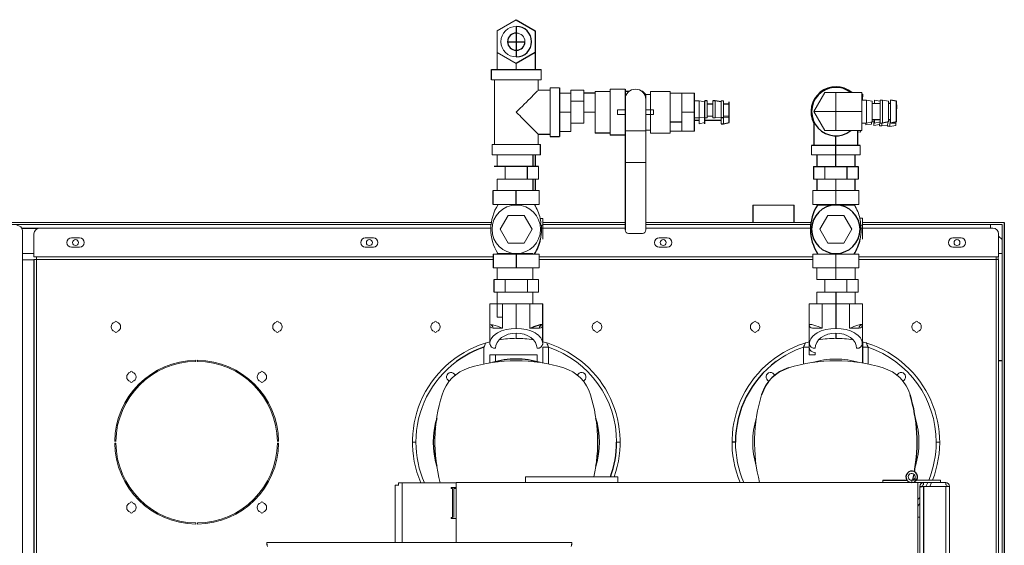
# Model space of a CAD drawing. Header units: inches. Extents: x -20 to 100, y -11 to 104.
# Tile 6 of 6: x 54 to 87, y 86 to 104. Entities that reach past the tile are written whole.
import ezdxf

# ---------------------------------------------------------------- set-up
doc = ezdxf.new("R2010")
doc.units = ezdxf.units.IN
doc.header["$MEASUREMENT"] = 0

msp = doc.modelspace()

# ---------------------------------------------------------------- linework, layer by layer
at = {"color": 142, "linetype": 'Continuous', "lineweight": 18, "true_color": 0x0080c0}
for p, q in [((69.941, 104.02), (70.591, 104.395)), ((69.941, 102.7), (69.941, 104.02)), ((70.591, 102.895), (69.941, 103.27)), ((70.591, 102.895), (70.591, 102.7)), ((69.941, 102.7), (71.24, 102.7)), ((71.437, 102.34), (71.437, 102.695)), ((69.744, 102.34), (71.437, 102.34)), ((69.843, 100.136), (69.843, 102.34)), ((71.339, 101.986), (71.339, 102.34)), ((71.339, 101.986), (71.752, 101.986)), ((71.752, 102.065), (72.067, 102.065)), ((71.752, 102.065), (71.752, 100.411)), ((72.458, 101.893), (72.067, 101.893)), ((72.458, 100.584), (72.458, 101.995)), ((72.458, 101.995), (72.891, 101.995)), ((72.891, 100.86), (72.891, 101.995)), ((73.793, 101.947), (73.281, 101.947)), ((73.281, 100.529), (73.281, 101.947)), ((73.793, 100.451), (73.793, 102.025)), ((74.305, 102.025), (73.793, 102.025)), ((75.013, 101.848), (74.915, 101.947)), ((75.013, 101.848), (75.013, 97.222)), ((75.171, 101.848), (75.013, 101.848)), ((75.84, 101.947), (75.171, 101.947)), ((75.171, 100.529), (75.171, 101.947)), ((75.84, 100.529), (75.84, 101.947)), ((75.84, 101.888), (76.673, 101.888)), ((76.24, 100.588), (76.24, 101.888)), ((80.746, 101.26), (81.121, 101.909)), ((81.121, 101.909), (82.382, 101.909)), ((81.496, 100.61), (81.496, 101.909)), ((82.382, 100.61), (82.382, 101.909)), ((82.382, 101.857), (82.42, 101.855)), ((72.458, 101.617), (72.891, 101.617)), ((76.831, 101.632), (76.673, 101.632)), ((77.028, 101.592), (76.831, 101.632)), ((76.831, 100.844), (76.831, 101.632)), ((77.106, 101.041), (77.106, 101.632)), ((77.303, 101.041), (77.303, 101.632)), ((77.382, 101.041), (77.382, 101.632)), ((77.657, 101.632), (77.579, 101.632)), ((77.579, 100.844), (77.579, 101.632)), ((77.657, 100.844), (77.657, 101.632)), ((82.54, 101.654), (82.382, 101.654)), ((82.54, 100.866), (82.54, 101.654)), ((82.736, 101.614), (82.54, 101.654)), ((82.736, 100.906), (82.736, 101.614)), ((82.756, 101.539), (82.736, 101.544)), ((83.012, 101.535), (82.736, 101.535)), ((82.755, 101.535), (82.756, 101.539)), ((83.012, 101.614), (82.815, 101.654)), ((82.815, 101.654), (82.815, 101.535)), ((83.012, 100.866), (83.012, 101.654)), ((83.091, 101.654), (83.012, 101.654)), ((83.091, 100.866), (83.091, 101.654)), ((83.288, 101.614), (83.091, 101.654)), ((83.288, 100.906), (83.288, 101.614)), ((83.366, 101.535), (83.288, 101.535)), ((83.308, 101.535), (83.308, 101.545)), ((83.366, 100.866), (83.366, 101.654)), ((83.581, 101.489), (83.563, 101.493)), ((83.563, 101.197), (83.581, 101.489)), ((72.458, 101.238), (72.067, 101.238)), ((73.281, 101.238), (72.891, 101.238)), ((74.049, 101.317), (74.049, 101.159)), ((74.305, 101.317), (74.049, 101.317)), ((74.049, 101.159), (74.305, 101.159)), ((75.269, 101.317), (75.013, 101.317)), ((75.013, 101.159), (75.269, 101.159)), ((75.269, 101.159), (75.269, 101.317)), ((76.24, 101.238), (76.673, 101.238)), ((80.746, 101.26), (82.382, 101.26)), ((81.121, 100.61), (80.746, 101.26)), ((83.576, 101.41), (83.563, 101.411)), ((72.458, 100.86), (72.891, 100.86)), ((76.831, 101.041), (76.673, 101.041)), ((77.028, 101.061), (76.831, 101.041)), ((76.831, 100.844), (77.028, 100.884)), ((77.106, 101.041), (77.028, 101.041)), ((77.303, 101.1), (77.106, 101.1)), ((77.382, 101.041), (77.303, 101.041)), ((77.579, 101.061), (77.382, 101.041)), ((77.854, 101.1), (77.657, 101.1)), ((77.854, 101.061), (77.657, 101.041)), ((82.54, 100.866), (82.382, 100.866)), ((82.514, 100.804), (82.518, 100.866)), ((82.713, 100.831), (82.514, 100.804)), ((82.736, 100.906), (82.54, 100.866)), ((82.713, 100.831), (82.717, 100.902)), ((82.796, 100.905), (82.736, 100.909)), ((82.789, 100.787), (82.801, 100.984)), ((82.988, 100.815), (82.789, 100.787)), ((82.815, 100.984), (82.815, 100.866)), ((83.012, 100.906), (82.815, 100.866)), ((82.986, 100.775), (82.993, 100.902)), ((83.012, 100.892), (82.993, 100.893)), ((83.091, 100.866), (83.012, 100.866)), ((83.064, 100.771), (83.07, 100.866)), ((83.263, 100.798), (83.064, 100.771)), ((83.261, 100.759), (83.269, 100.902)), ((83.339, 100.754), (83.353, 100.984)), ((83.366, 100.871), (83.346, 100.872)), ((83.543, 100.86), (83.383, 100.87)), ((83.538, 100.781), (83.545, 100.902)), ((71.339, 100.136), (71.339, 100.49)), ((72.067, 100.584), (72.458, 100.584)), ((75.013, 100.608), (74.305, 100.608)), ((75.171, 100.628), (75.013, 100.628)), ((75.84, 100.529), (75.171, 100.529)), ((75.84, 100.588), (76.673, 100.588)), ((81.121, 100.61), (82.382, 100.61)), ((82.244, 100.564), (82.341, 100.558)), ((82.341, 100.558), (82.344, 100.61)), ((83.064, 100.771), (82.986, 100.775)), ((83.538, 100.781), (83.339, 100.754)), ((69.764, 99.781), (69.764, 100.136)), ((69.764, 100.136), (71.418, 100.136)), ((80.67, 100.098), (80.67, 99.783)), ((82.323, 99.783), (82.323, 100.098)), ((69.764, 99.781), (71.418, 99.781)), ((69.936, 99.781), (69.936, 99.388)), ((75.013, 99.525), (74.305, 99.525)), ((82.323, 99.783), (80.67, 99.783)), ((70.212, 98.955), (70.212, 99.388)), ((71.348, 98.955), (71.348, 99.388)), ((81.118, 99.39), (81.118, 98.957)), ((69.936, 98.955), (69.936, 98.562)), ((71.348, 98.955), (69.936, 98.955)), ((80.739, 98.957), (82.253, 98.957)), ((81.496, 98.071), (81.496, 98.957)), ((69.803, 98.562), (71.378, 98.562)), ((71.378, 98.09), (71.378, 98.562)), ((80.709, 98.091), (80.709, 98.563)), ((80.709, 98.563), (82.284, 98.563)), ((82.284, 98.091), (82.284, 98.563)), ((69.803, 98.09), (71.378, 98.09)), ((78.662, 98.071), (80.079, 98.071)), ((80.709, 98.091), (82.284, 98.091)), ((80.842, 98.071), (82.151, 98.071)), ((69.743, 97.48), (9.292, 97.48)), ((70.318, 97.715), (70.045, 97.243)), ((70.864, 97.715), (70.318, 97.715)), ((71.136, 97.243), (70.864, 97.715)), ((71.412, 97.617), (71.496, 97.617)), ((71.496, 97.617), (71.496, 96.908)), ((74.305, 97.48), (71.496, 97.48)), ((80.648, 97.48), (75.013, 97.48)), ((81.224, 97.717), (80.951, 97.244)), ((81.769, 97.717), (81.224, 97.717)), ((82.042, 97.244), (81.769, 97.717)), ((82.317, 97.618), (82.402, 97.618)), ((82.402, 97.618), (82.402, 96.909)), ((87.244, 97.48), (82.402, 97.48)), ((69.733, 97.402), (9.37, 97.402)), ((53.717, 97.283), (69.725, 97.283)), ((54.276, 97.276), (53.721, 97.276)), ((53.743, 97.185), (53.743, 82.972)), ((70.045, 97.243), (70.318, 96.771)), ((70.864, 96.771), (71.136, 97.243)), ((71.418, 97.381), (71.496, 97.381)), ((71.448, 97.283), (74.305, 97.283)), ((74.305, 97.402), (71.496, 97.402)), ((74.895, 97.104), (74.423, 97.104)), ((80.638, 97.402), (75.013, 97.402)), ((75.013, 97.283), (80.631, 97.283)), ((80.951, 97.244), (81.224, 96.772)), ((81.769, 96.772), (82.042, 97.244)), ((82.323, 97.382), (82.402, 97.382)), ((82.354, 97.283), (86.851, 97.283)), ((87.166, 97.402), (82.402, 97.402)), ((86.772, 97.402), (86.772, 97.283)), ((87.166, 97.402), (87.166, 77.126)), ((54.134, 96.299), (54.134, 97.087)), ((55.414, 96.949), (55.689, 96.949)), ((65.44, 96.949), (65.715, 96.949)), ((70.318, 96.771), (70.864, 96.771)), ((71.417, 96.908), (71.421, 96.908)), ((75.466, 96.949), (75.742, 96.949)), ((81.224, 96.772), (81.769, 96.772)), ((82.323, 96.909), (82.326, 96.909)), ((85.492, 96.949), (85.768, 96.949)), ((87.047, 97.087), (87.047, 96.299)), ((87.166, 96.89), (87.047, 97.008)), ((55.689, 96.634), (55.414, 96.634)), ((65.715, 96.634), (65.44, 96.634)), ((75.742, 96.634), (75.466, 96.634)), ((85.768, 96.634), (85.492, 96.634)), ((53.743, 96.417), (54.134, 96.417)), ((54.134, 96.201), (53.743, 96.201)), ((54.134, 96.307), (69.803, 96.307)), ((54.134, 96.299), (69.803, 96.299)), ((54.134, 96.213), (69.803, 96.213)), ((54.221, 96.299), (54.221, 83.661)), ((69.803, 96.397), (71.378, 96.397)), ((69.936, 96.417), (69.936, 96.397)), ((70.561, 96.417), (69.936, 96.417)), ((71.158, 96.417), (70.62, 96.417)), ((71.158, 96.417), (71.158, 96.397)), ((71.378, 96.397), (71.378, 95.924)), ((71.378, 96.307), (80.709, 96.307)), ((71.378, 96.299), (80.709, 96.299)), ((71.378, 96.213), (80.709, 96.213)), ((80.709, 96.398), (82.284, 96.398)), ((80.709, 96.398), (80.709, 95.925)), ((81.496, 96.398), (81.496, 95.532)), ((82.284, 96.398), (82.284, 95.925)), ((82.284, 96.307), (87.047, 96.307)), ((82.284, 96.299), (87.047, 96.299)), ((82.284, 96.213), (87.047, 96.213)), ((86.961, 83.661), (86.961, 96.299)), ((87.04, 96.213), (87.04, 96.299)), ((87.047, 96.417), (87.166, 96.417)), ((87.047, 83.746), (87.047, 96.215)), ((69.803, 95.924), (71.378, 95.924)), ((69.936, 95.924), (69.936, 95.531)), ((71.158, 95.924), (71.158, 95.531)), ((80.709, 95.925), (82.284, 95.925)), ((80.842, 95.925), (80.842, 95.532)), ((82.151, 95.532), (82.151, 95.925)), ((71.348, 95.531), (69.834, 95.531)), ((70.212, 95.098), (70.212, 95.531)), ((70.969, 95.098), (70.969, 95.531)), ((71.348, 95.098), (71.348, 95.531)), ((80.842, 95.532), (82.253, 95.532)), ((81.118, 95.532), (81.118, 95.098)), ((81.875, 95.532), (81.875, 95.098)), ((82.253, 95.532), (82.253, 95.098)), ((71.348, 95.098), (69.834, 95.098)), ((69.936, 95.098), (69.936, 94.251)), ((71.158, 95.098), (71.158, 94.705)), ((80.842, 95.098), (80.842, 94.705)), ((80.842, 95.098), (82.253, 95.098)), ((82.151, 94.705), (82.151, 95.098)), ((69.685, 94.705), (69.685, 93.406)), ((71.496, 94.705), (69.685, 94.705)), ((70.124, 94.705), (70.124, 93.866)), ((70.591, 94.705), (70.591, 93.86)), ((71.058, 93.866), (71.058, 94.705)), ((80.591, 94.705), (80.591, 93.406)), ((82.402, 94.705), (80.591, 94.705)), ((81.029, 94.705), (81.029, 93.866)), ((81.963, 93.866), (81.963, 94.705)), ((82.402, 93.406), (82.402, 94.705)), ((69.936, 94.251), (70.124, 94.251)), ((69.685, 93.996), (69.694, 93.996)), ((70.124, 93.866), (69.799, 93.866)), ((71.487, 93.996), (71.484, 93.996)), ((71.488, 93.996), (71.496, 93.996)), ((80.591, 93.996), (80.599, 93.996)), ((81.029, 93.866), (80.704, 93.866)), ((82.394, 93.996), (82.402, 93.996)), ((69.685, 93.406), (69.685, 93.342)), ((70.591, 93.701), (70.591, 93.524)), ((71.496, 93.342), (71.496, 93.406)), ((80.591, 93.406), (80.591, 93.223)), ((69.488, 92.645), (69.488, 93.223)), ((71.491, 93.39), (71.496, 93.342)), ((71.496, 92.681), (71.496, 93.223)), ((71.693, 93.223), (71.693, 92.645)), ((80.394, 92.645), (80.394, 93.223)), ((80.478, 93.376), (80.449, 93.363)), ((80.451, 93.363), (80.452, 93.366)), ((80.591, 92.962), (80.591, 93.2)), ((82.397, 93.39), (82.402, 93.342)), ((82.543, 93.363), (82.515, 93.376)), ((82.541, 93.366), (82.542, 93.363)), ((82.599, 93.223), (82.599, 92.645)), ((59.656, 92.736), (59.656, 92.775)), ((59.715, 92.775), (59.715, 92.736)), ((69.685, 92.962), (71.299, 92.962)), ((69.685, 92.681), (69.685, 92.962)), ((69.882, 92.725), (69.882, 92.962)), ((71.299, 92.962), (71.299, 92.725)), ((80.788, 92.962), (80.591, 92.962)), ((80.788, 92.962), (80.788, 93.041)), ((87.047, 92.764), (87.166, 92.764)), ((87.047, 92.756), (87.166, 92.756)), ((56.89, 90.01), (56.93, 90.01)), ((56.93, 89.951), (56.89, 89.951)), ((62.441, 90.01), (62.48, 90.01)), ((62.48, 89.951), (62.441, 89.951)), ((67.166, 89.98), (67.047, 89.98)), ((74.016, 89.98), (74.134, 89.98)), ((84.922, 89.98), (85.04, 89.98)), ((70.905, 88.799), (74.055, 88.799)), ((70.905, 88.799), (70.905, 88.602)), ((74.055, 88.799), (74.055, 88.602)), ((84.187, 88.74), (84.255, 88.701)), ((66.456, 88.514), (66.585, 88.514)), ((66.456, 86.555), (66.456, 88.514)), ((66.575, 88.592), (68.543, 88.592)), ((66.575, 88.592), (66.575, 88.514)), ((66.703, 88.592), (66.703, 86.555)), ((68.543, 88.435), (68.375, 88.435)), ((68.375, 88.435), (68.375, 88.396)), ((68.375, 88.396), (68.414, 88.396)), ((68.414, 88.396), (68.414, 87.411)), ((68.464, 88.396), (68.464, 87.411)), ((68.543, 88.396), (68.464, 88.396)), ((85.245, 88.602), (68.543, 88.602)), ((68.543, 88.602), (68.543, 86.555)), ((83.1, 88.681), (83.1, 88.602)), ((84.084, 88.681), (84.084, 88.602)), ((84.084, 88.681), (85.069, 88.681)), ((84.291, 88.602), (84.291, 57.106)), ((84.358, 57.277), (84.358, 88.474)), ((84.487, 88.524), (84.487, 88.602)), ((84.487, 88.474), (85.374, 88.474)), ((84.572, 88.474), (84.632, 88.602)), ((84.703, 88.474), (84.761, 88.602)), ((85.069, 88.681), (85.069, 88.602)), ((85.245, 88.524), (85.245, 88.602)), ((85.245, 57.227), (85.245, 88.474)), ((85.374, 88.474), (85.374, 57.235)), ((84.291, 87.802), (84.358, 87.891)), ((68.414, 87.411), (68.375, 87.411)), ((68.375, 87.411), (68.375, 87.372)), ((68.375, 87.372), (68.543, 87.372)), ((84.358, 87.421), (84.291, 87.421)), ((59.656, 87.185), (59.656, 87.225)), ((59.715, 87.225), (59.715, 87.185)), ((72.492, 86.555), (62.075, 86.555)), ((62.075, 86.555), (62.075, 86.476)), ((62.075, 86.476), (62.091, 86.476)), ((72.475, 86.476), (72.492, 86.476)), ((72.492, 86.476), (72.492, 86.555))]:
    msp.add_line(p, q, dxfattribs=at)
at = {"color": 7, "linetype": 'Continuous', "lineweight": 25}
for p, q in [((70.591, 104.395), (71.24, 104.02)), ((70.591, 104.166), (70.591, 103.123)), ((71.24, 104.02), (71.24, 102.7)), ((70.296, 103.645), (70.886, 103.645)), ((71.24, 103.27), (70.591, 102.895)), ((69.744, 102.695), (71.437, 102.695)), ((69.744, 102.34), (69.744, 102.695)), ((72.067, 102.065), (72.067, 100.411)), ((73.281, 101.893), (72.891, 101.893)), ((74.305, 102.025), (74.305, 97.222)), ((74.436, 101.947), (74.305, 101.947)), ((74.915, 101.947), (74.882, 101.947)), ((74.915, 101.916), (74.915, 101.947)), ((76.673, 100.588), (76.673, 101.888)), ((82.408, 101.654), (82.42, 101.855)), ((77.106, 101.632), (77.028, 101.632)), ((77.028, 100.844), (77.028, 101.632)), ((77.303, 101.514), (77.106, 101.514)), ((77.382, 101.632), (77.303, 101.632)), ((77.579, 101.592), (77.382, 101.632)), ((77.854, 101.514), (77.657, 101.514)), ((77.854, 100.884), (77.854, 101.592)), ((83.366, 101.541), (83.308, 101.545)), ((83.563, 101.614), (83.366, 101.654)), ((83.563, 100.906), (83.563, 101.614)), ((75.84, 100.913), (76.24, 100.913)), ((76.673, 100.962), (76.831, 100.962)), ((77.028, 100.962), (77.579, 100.962)), ((77.657, 101.041), (77.579, 101.041)), ((77.579, 100.844), (77.657, 100.844)), ((77.657, 100.844), (77.854, 100.884)), ((80.748, 100.908), (80.748, 100.098)), ((83.012, 100.984), (82.736, 100.984)), ((83.288, 100.906), (83.091, 100.866)), ((83.366, 100.984), (83.288, 100.984)), ((83.563, 100.906), (83.366, 100.866)), ((71.339, 100.49), (71.752, 100.49)), ((73.793, 100.529), (73.281, 100.529)), ((82.244, 100.098), (82.244, 100.61)), ((83.339, 100.754), (83.261, 100.759)), ((71.418, 99.781), (71.418, 100.136)), ((71.752, 100.411), (72.067, 100.411)), ((74.305, 100.451), (73.793, 100.451)), ((81.496, 99.39), (81.496, 100.433)), ((82.323, 100.098), (80.67, 100.098)), ((71.158, 99.781), (71.158, 99.388)), ((71.245, 99.388), (71.245, 99.781)), ((80.842, 99.783), (80.842, 99.39)), ((82.151, 99.39), (82.151, 99.783)), ((71.348, 99.388), (69.834, 99.388)), ((70.969, 98.955), (70.969, 99.388)), ((80.739, 99.39), (82.253, 99.39)), ((80.739, 99.39), (80.739, 98.957)), ((81.875, 99.39), (81.875, 98.957)), ((82.253, 99.39), (82.253, 98.957)), ((71.158, 98.955), (71.158, 98.562)), ((71.245, 98.562), (71.245, 98.955)), ((80.842, 98.957), (80.842, 98.563)), ((82.151, 98.563), (82.151, 98.957)), ((69.803, 98.09), (69.803, 98.562)), ((70.591, 98.09), (70.591, 98.562)), ((78.662, 98.071), (78.662, 97.48)), ((80.079, 97.48), (80.079, 98.071)), ((80.842, 98.091), (80.842, 98.071)), ((82.151, 98.071), (82.151, 98.091)), ((87.244, 97.48), (87.244, 77.126)), ((54.134, 96.215), (54.134, 83.746)), ((69.803, 96.397), (69.803, 95.924)), ((70.591, 96.397), (70.591, 95.924)), ((69.834, 95.098), (69.834, 95.531)), ((81.496, 95.098), (81.496, 93.86)), ((71.496, 93.406), (71.496, 94.705)), ((81.496, 93.701), (81.496, 93.524)), ((82.402, 93.406), (82.402, 92.681)), ((78.071, 89.98), (77.953, 89.98)), ((83.1, 88.681), (83.927, 88.681)), ((84.358, 88.474), (84.437, 88.474)), ((84.487, 88.474), (84.487, 57.227))]:
    msp.add_line(p, q, dxfattribs=at)
at = {"color": 142, "linetype": 'Continuous', "lineweight": 18, "true_color": 0x0080c0, "flags": 128}
for points in [[(71.339, 101.986), (71.326, 101.973), (71.309, 101.957), (71.286, 101.934), (71.218, 101.865), (71.172, 101.82), (71.12, 101.767), (71.064, 101.711), (71, 101.647), (70.937, 101.584), (70.866, 101.513), (70.801, 101.449), (70.727, 101.374), (70.67, 101.318), (70.591, 101.238)], [(70.591, 101.238), (70.656, 101.173), (70.707, 101.122), (70.758, 101.071), (70.815, 101.014), (70.866, 100.963), (70.959, 100.87), (71.043, 100.785), (71.12, 100.709), (71.217, 100.611), (71.255, 100.574), (71.286, 100.543), (71.326, 100.503), (71.339, 100.49)], [(71.412, 97.617), (71.428, 97.499), (71.418, 97.381)], [(71.447, 97.381), (71.45, 97.143), (71.417, 96.908)], [(82.353, 97.382), (82.356, 97.145), (82.323, 96.909)], [(69.69, 93.392), (69.698, 93.428), (69.711, 93.465), (69.731, 93.504), (69.754, 93.54), (69.808, 93.602), (69.873, 93.658), (69.951, 93.708), (70.091, 93.774), (70.167, 93.799), (70.244, 93.82), (70.415, 93.85), (70.591, 93.86)], [(69.694, 93.996), (69.781, 93.988), (69.867, 93.967), (69.952, 93.938), (70.035, 93.905), (70.124, 93.866)], [(70.591, 93.86), (70.766, 93.85), (70.853, 93.838), (70.937, 93.82), (71.091, 93.774), (71.163, 93.743), (71.231, 93.708), (71.29, 93.671), (71.344, 93.63), (71.388, 93.587), (71.427, 93.54), (71.456, 93.495), (71.479, 93.443), (71.49, 93.401), (71.491, 93.39)], [(71.383, 93.866), (71.319, 93.866), (71.242, 93.866), (71.155, 93.866), (71.058, 93.866)], [(71.488, 93.996), (71.492, 93.996), (71.496, 93.996)], [(80.595, 93.392), (80.603, 93.428), (80.617, 93.465), (80.637, 93.504), (80.66, 93.54), (80.713, 93.602), (80.779, 93.658), (80.856, 93.708), (80.996, 93.774), (81.072, 93.799), (81.15, 93.82), (81.321, 93.85), (81.496, 93.86)], [(80.599, 93.996), (80.671, 93.99), (80.744, 93.975), (80.818, 93.953), (80.887, 93.927), (80.951, 93.9), (81.029, 93.866)], [(81.496, 93.86), (81.672, 93.85), (81.758, 93.838), (81.843, 93.82), (81.996, 93.774), (82.069, 93.743), (82.137, 93.708), (82.195, 93.671), (82.249, 93.63), (82.294, 93.587), (82.333, 93.54), (82.361, 93.495), (82.384, 93.443), (82.396, 93.401), (82.397, 93.39)], [(81.963, 93.866), (82.036, 93.898), (82.108, 93.928), (82.177, 93.953), (82.249, 93.975), (82.322, 93.99), (82.394, 93.996)], [(82.288, 93.866), (82.224, 93.866), (82.148, 93.866), (82.06, 93.866), (81.963, 93.866)], [(69.882, 93.183), (69.896, 93.284), (69.936, 93.381), (70.002, 93.471), (70.09, 93.549), (70.197, 93.614), (70.32, 93.661), (70.453, 93.691), (70.591, 93.701), (70.729, 93.691), (70.862, 93.661), (70.985, 93.614), (71.092, 93.549), (71.18, 93.471), (71.246, 93.381), (71.286, 93.284), (71.299, 93.183)], [(80.788, 93.183), (80.801, 93.284), (80.842, 93.381), (80.907, 93.471), (80.995, 93.549), (81.103, 93.614), (81.225, 93.661), (81.358, 93.691), (81.496, 93.701), (81.635, 93.691), (81.767, 93.661), (81.89, 93.614), (81.997, 93.549), (82.086, 93.471), (82.151, 93.381), (82.191, 93.284), (82.205, 93.183)], [(69.685, 93.342), (69.689, 93.391), (69.69, 93.392)], [(69.69, 93.394), (69.688, 93.353), (69.689, 93.312)], [(71.493, 93.312), (71.494, 93.353), (71.492, 93.394)], [(71.496, 93.223), (71.511, 93.223), (71.554, 93.223), (71.618, 93.223), (71.693, 93.223)], [(80.394, 93.223), (80.469, 93.223), (80.533, 93.223), (80.576, 93.223), (80.591, 93.223)], [(80.591, 93.342), (80.595, 93.391), (80.595, 93.392)], [(80.595, 93.394), (80.593, 93.353), (80.594, 93.312)], [(82.398, 93.312), (82.399, 93.353), (82.398, 93.394)], [(82.402, 93.223), (82.417, 93.223), (82.459, 93.223), (82.523, 93.223), (82.599, 93.223)], [(67.839, 90.454), (67.842, 90.479), (67.842, 90.483), (67.842, 90.483)], [(84.358, 88.432), (84.364, 88.44), (84.384, 88.449), (84.417, 88.458), (84.457, 88.467), (84.487, 88.474)], [(84.437, 88.474), (84.441, 88.493), (84.452, 88.509), (84.487, 88.524)], [(84.291, 88), (84.321, 88.043), (84.358, 88.098)]]:
    msp.add_lwpolyline(points, dxfattribs=at)
at = {"color": 7, "linetype": 'Continuous', "lineweight": 25, "flags": 128}
for points in [[(71.058, 93.866), (71.13, 93.898), (71.203, 93.928), (71.271, 93.953), (71.344, 93.975), (71.416, 93.99), (71.488, 93.996)], [(84.118, 88.686), (84.135, 88.758), (84.163, 88.887)]]:
    msp.add_lwpolyline(points, dxfattribs=at)
at = {"color": 142, "linetype": 'Continuous', "lineweight": 18, "true_color": 0x0080c0}
for centre in [(55.551, 96.791), (65.578, 96.791), (75.604, 96.791), (85.63, 96.791)]:
    msp.add_circle(centre, 0.102, dxfattribs=at)
for centre, radius, start, end in [((70.591, 103.645), 0.522, 90, 270), ((70.591, 103.645), 0.295, 0, 90), ((74.659, 101.671), 0.354, 360, 180), ((71.299, 97.243), 1.575, 147.4864, 211.6228), ((70.591, 97.243), 0.827, 0, 180), ((69.882, 97.243), 1.575, 13.739, 32.5136), ((80.788, 97.244), 1.575, 13.739, 31.6683), ((81.784, 97.487), 0.55, 349.0312, 13.852), ((53.546, 97.185), 0.197, 0, 90), ((54.331, 97.087), 0.197, 90, 180), ((70.591, 97.243), 0.827, 180, 0), ((74.423, 97.222), 0.118, 180, 270), ((74.895, 97.222), 0.118, 270, 0), ((86.851, 97.087), 0.197, 0, 90), ((55.414, 96.791), 0.157, 90, 270), ((55.689, 96.791), 0.157, 270, 90), ((65.44, 96.791), 0.157, 90, 270), ((65.715, 96.791), 0.157, 270, 90), ((75.466, 96.791), 0.157, 90, 270), ((75.742, 96.791), 0.157, 270, 90), ((85.492, 96.791), 0.157, 90, 270), ((85.768, 96.791), 0.157, 270, 90), ((56.929, 94.074), 0.0394, 0, 180), ((62.441, 94.074), 0.0394, 360, 180), ((67.835, 94.074), 0.0394, 360, 180), ((73.347, 94.074), 0.0394, 0, 180), ((78.74, 94.074), 0.0394, 0, 180), ((84.252, 94.074), 0.0394, 360, 180), ((56.929, 93.917), 0.161, 104.117, 255.883), ((56.929, 93.761), 0.0394, 180, 360), ((56.929, 93.917), 0.161, 284.117, 75.883), ((62.441, 93.917), 0.161, 104.117, 255.883), ((62.441, 93.761), 0.0394, 180, 0), ((62.441, 93.917), 0.161, 284.117, 75.883), ((67.835, 93.917), 0.161, 104.117, 255.883), ((67.835, 93.761), 0.0394, 180, 0), ((67.835, 93.917), 0.161, 284.117, 75.883), ((69.677, 93.874), 0.123, 356.4272, 85.9138), ((69.808, 93.989), 0.123, 176.7281, 265.6129), ((71.505, 93.874), 0.123, 94.1078, 183.5503), ((71.373, 93.989), 0.123, 274.3795, 3.2764), ((73.347, 93.917), 0.161, 104.117, 255.883), ((73.347, 93.761), 0.0394, 180, 0), ((73.347, 93.917), 0.161, 284.117, 75.883), ((78.74, 93.917), 0.161, 104.117, 255.883), ((78.74, 93.761), 0.0394, 180, 0), ((78.74, 93.917), 0.161, 284.117, 75.883), ((80.714, 93.989), 0.123, 176.7281, 265.6129), ((82.279, 93.989), 0.123, 274.3795, 3.2764), ((82.411, 93.874), 0.123, 94.0908, 183.5668), ((84.252, 93.917), 0.161, 104.117, 255.883), ((84.252, 93.761), 0.0394, 180, 0), ((84.252, 93.917), 0.161, 284.117, 75.883), ((70.591, 89.98), 3.543, 104.8065, 203.0602), ((70.581, 90.143), 3.381, 89.8349, 99.7988), ((70.6, 90.142), 3.381, 80.2015, 90.1642), ((70.591, 89.98), 3.543, 340.5269, 75.1935), ((81.496, 89.98), 3.543, 104.8065, 202.8873), ((81.487, 90.143), 3.381, 89.8349, 99.7988), ((81.506, 90.142), 3.381, 80.2015, 90.1642), ((81.496, 89.98), 3.543, 338.4879, 75.1935), ((66.349, 94.581), 3.421, 336.6172, 339.2016), ((69.865, 93.363), 0.181, 186.7358, 275.43), ((71.317, 93.363), 0.181, 264.57, 353.2642), ((74.821, 94.576), 3.408, 200.7937, 203.3875), ((70.591, 89.98), 3.425, 359.9988, 71.227), ((81.496, 89.98), 3.425, 108.774, 126.4289), ((77.281, 94.57), 3.392, 336.6072, 339.1632), ((80.771, 93.363), 0.181, 186.7358, 275.43), ((80.771, 93.221), 0.181, 186.7336, 275.4322), ((82.222, 93.363), 0.181, 264.57, 353.2642), ((85.703, 94.566), 3.382, 200.8335, 203.3968), ((81.496, 89.98), 3.425, 359.9988, 71.227), ((59.685, 89.98), 2.795, 90.6052, 179.3948), ((59.685, 89.98), 2.756, 90.6139, 179.3861), ((59.685, 89.98), 2.795, 0.6052, 89.3948), ((59.685, 89.98), 2.756, 0.6139, 89.3861), ((70.591, 89.98), 3.425, 126.428, 180.0012), ((70.591, 87.224), 5.531, 72.9805, 107.0195), ((81.496, 87.224), 5.531, 72.9805, 107.0195), ((81.496, 89.98), 2.835, 73.3277, 106.6723), ((57.458, 92.364), 0.0394, 0, 180), ((61.912, 92.364), 0.0394, 360, 180), ((69.375, 91.196), 1.378, 107.0195, 162.9805), ((71.807, 91.196), 1.378, 17.0195, 72.9805), ((82.712, 91.196), 1.378, 17.0195, 72.9805), ((57.458, 92.207), 0.161, 104.117, 255.883), ((57.458, 92.207), 0.161, 284.117, 75.883), ((61.912, 92.207), 0.161, 104.117, 255.883), ((61.912, 92.207), 0.161, 284.117, 75.883), ((68.364, 92.207), 0.152, 21.9196, 248.0804), ((72.818, 92.207), 0.152, 291.9196, 158.0804), ((79.269, 92.207), 0.152, 21.9196, 248.0804), ((83.723, 92.207), 0.152, 291.9196, 158.0804), ((57.458, 92.051), 0.0394, 180, 0), ((61.912, 92.051), 0.0394, 180, 0), ((73.347, 89.98), 5.531, 162.9805, 194.5313), ((67.835, 89.98), 5.531, 347.6699, 17.0195), ((84.252, 89.98), 5.531, 162.9805, 194.4261), ((81.496, 89.98), 2.835, 163.3277, 196.6723), ((81.496, 89.98), 2.835, 343.3277, 16.6723), ((59.685, 89.98), 2.795, 180.6052, 269.3948), ((59.685, 89.98), 2.756, 180.6139, 269.3861), ((59.685, 89.98), 2.756, 270.6139, 359.3861), ((59.685, 89.98), 2.795, 270.6052, 359.3948), ((70.591, 89.98), 3.425, 180, 203.904), ((81.496, 89.98), 3.425, 180, 203.724), ((81.496, 89.98), 3.425, 337.7068, 359.9991), ((84.084, 88.799), 0.118, 330, 270), ((84.084, 88.799), 0.118, 270, 330), ((84.084, 88.799), 0.197, 270, 330), ((84.487, 88.474), 0.129, 90, 180), ((85.245, 88.474), 0.129, 0, 90), ((85.245, 88.474), 0.05, 0, 90), ((57.458, 87.753), 0.161, 104.117, 255.883), ((57.458, 87.91), 0.0394, 0, 180), ((57.458, 87.753), 0.161, 284.117, 75.883), ((61.912, 87.753), 0.161, 104.117, 255.883), ((61.912, 87.91), 0.0394, 0, 180), ((61.912, 87.753), 0.161, 284.117, 75.883), ((57.458, 87.597), 0.0394, 180, 0), ((61.912, 87.597), 0.0394, 180, 0), ((61.675, 86.42), 0.422, 0.8584, 18.6758), ((72.891, 86.42), 0.422, 161.3242, 179.1416)]:
    msp.add_arc(centre, radius, start, end, dxfattribs=at)
at = {"color": 7, "linetype": 'Continuous', "lineweight": 25}
for centre, radius, start, end in [((70.591, 103.645), 0.522, 270, 90), ((70.591, 103.645), 0.295, 90, 0), ((81.496, 101.26), 0.846, 50.1247, 207.9055), ((81.496, 101.26), 0.827, 51.7868, 308.2132), ((82.205, 97.244), 1.575, 148.3317, 212.5136), ((81.496, 97.244), 0.827, 0, 180), ((81.496, 97.244), 0.827, 180, 0), ((69.882, 97.243), 1.575, 327.4864, 347.7311), ((80.788, 97.244), 1.575, 327.4864, 347.7311), ((70.591, 89.98), 3.425, 108.774, 126.4289), ((70.591, 89.98), 2.835, 73.3277, 106.6723), ((81.496, 89.98), 3.425, 126.428, 180.0012), ((80.281, 91.196), 1.378, 107.0195, 162.9805), ((78.74, 89.98), 5.531, 349.4931, 17.0195), ((70.591, 89.98), 2.835, 163.3277, 196.6723), ((70.591, 89.98), 2.835, 343.3277, 16.6723), ((70.591, 89.98), 3.425, 339.8265, 359.9991), ((84.084, 88.799), 0.197, 330, 270)]:
    msp.add_arc(centre, radius, start, end, dxfattribs=at)

doc.saveas('drawing.dxf')
